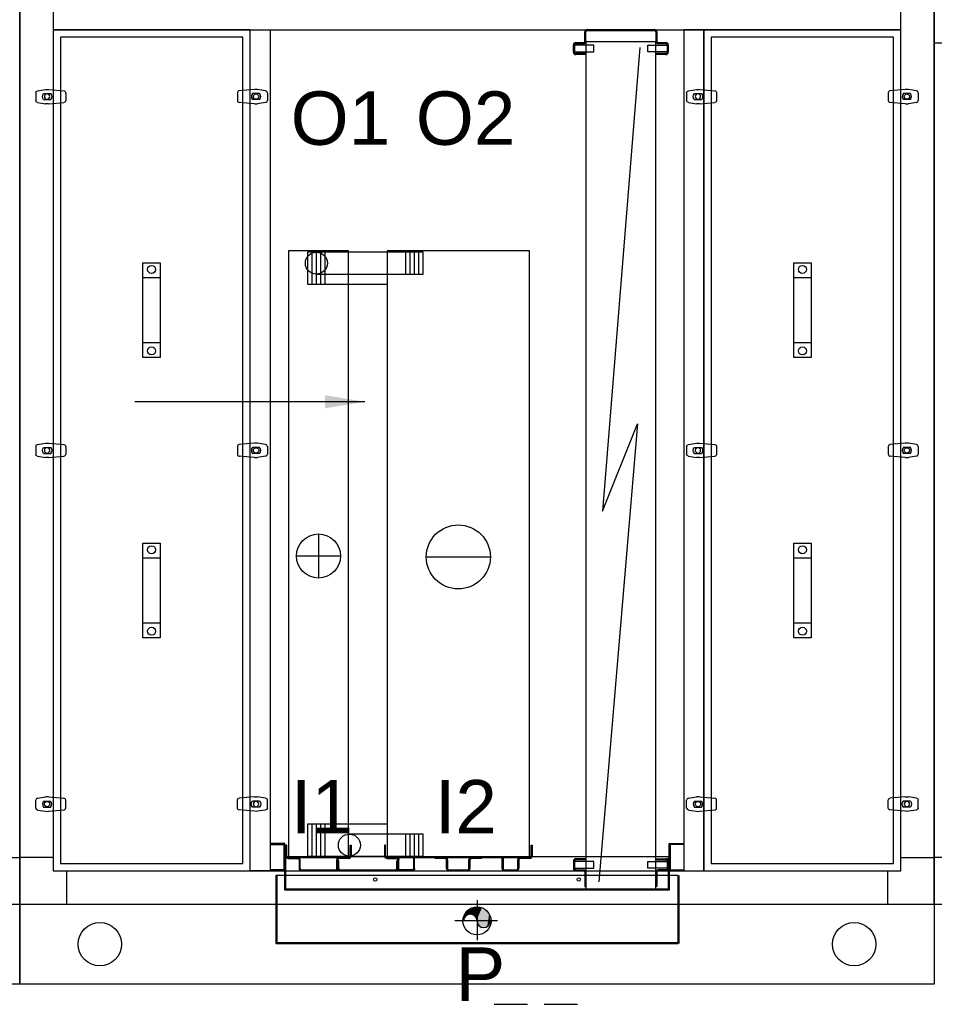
# Model space of a CAD drawing. Extents: x -156717 to 425753, y -51191 to 363295.
# Tile 43 of 256: x 60830 to 62200, y 96871 to 98346. Entities that reach past the tile are written whole.
import ezdxf
from ezdxf.lldxf.tags import DXFTag

# ---------------------------------------------------------------- set-up
doc = ezdxf.new("R2010")
doc.units = 0
doc.header["$LTSCALE"] = 50
doc.linetypes.add('FANTOME', pattern=[63.5, 31.75, -6.35, 6.35, -6.35, 6.35, -6.35])
doc.layers.get('0').update_dxf_attribs({"linetype": 'CONTINUOUS'})
for name, color, linetype in [('01', 7, 'CONTINUOUS'), ('02', 9, 'HIDDEN2'), ('ATTRIBUTS', 2, 'CONTINUOUS'), ('BATTERIES', 2, 'CONTINUOUS'), ('COTATION', 30, 'CONTINUOUS'), ('CUVE', 9, 'CONTINUOUS'), ('GLISS', 9, 'CONTINUOUS'), ('separateur', 8, 'CONTINUOUS'), ('TEXTEND', 92, 'CONTINUOUS')]:
    doc.layers.add(name, color=color, linetype=linetype)
doc.styles.add('Arial', font='ARIAL.TTF', dxfattribs={"height": 1.8})
doc.styles.add('COTATION', font='ARIAL.TTF')
tags = doc.linetypes.add('HIDDEN2', pattern=[0.1875, 0.125, -0.0625]).pattern_tags.tags
tags[6:7] = [DXFTag(74, 4), DXFTag(75, 0), DXFTag(340, '0'), DXFTag(46, 1.0), DXFTag(50, 0.0), DXFTag(44, 0.0), DXFTag(45, 0.0)]
tags[4:5] = [DXFTag(74, 4), DXFTag(75, 0), DXFTag(340, '0'), DXFTag(46, 1.0), DXFTag(50, 0.0), DXFTag(44, 0.0), DXFTag(45, 0.0)]
doc.dimstyles.new('TAILLE60', dxfattribs={"dimtxt": 60, "dimasz": 60, "dimexe": 5, "dimexo": 30, "dimgap": 10, "dimtad": 1, "dimzin": 12, "dimdsep": 46, "dimtxsty": 'COTATION', "dimcen": -3, "dimazin": 0, "dimtfac": 0.045455, "dimtofl": 0, "dimtmove": 2, "dimatfit": 3, "dimfxl": 0, "dimtvp": 1, "dimtolj": 1, "dimtzin": 12, "dimarcsym": 0})

# ---------------------------------------------------------------- blocks, each defined once
blk = doc.blocks.new('C5044')
at = {"layer": '01'}
for p, q in [((70, 1310), (70, 1360)), ((1300, 1310), (1300, 1360)), ((50, 1290), (0, 1290)), ((1320, 1290), (1370, 1290)), ((50, 70), (0, 70)), ((1320, 70), (1370, 70)), ((70, 50), (70, 0)), ((1300, 50), (1300, 0))]:
    blk.add_line(p, q, dxfattribs=at)
for points in [[(0, 0), (1370, 0), (1370, 1360), (0, 1360)], [(50, 50), (1320, 50), (1320, 1310), (50, 1310)]]:
    blk.add_lwpolyline(points, close=True, dxfattribs=at)
blk = doc.blocks.new('r41', base_point=(-38378.7, -3656.7))
blk.add_lwpolyline([(-38083.7, -3656.7), (-38053.7, -3656.7), (-38053.7, -4916.7), (-38083.7, -4916.7)], close=True)
blk = doc.blocks.new('A$C0296738E')
at = {"layer": 'CUVE', "linetype": 'HIDDEN2'}
for p, q in [((597, 50), (21, 50)), ((21, 0), (21, 50)), ((22.5, 50), (21, 50)), ((22.5, 1.5), (22.5, 50)), ((595.5, 50), (595.5, 1.5)), ((597, 50), (595.5, 50)), ((597, 50), (597, 0)), ((21, 29), (597, 29)), ((597, 0), (21, 0)), ((595.5, 1.5), (22.5, 1.5))]:
    blk.add_line(p, q, dxfattribs=at)
for points in [[(0, 70), (0, 68.5), (19.5, 68.5), (19.5, 30.5), (0, 30.5), (0, 29), (21, 29), (21, 70)], [(618, 70), (618, 68.5), (598.5, 68.5), (598.5, 30.5), (618, 30.5), (618, 29), (597, 29), (597, 70)]]:
    blk.add_lwpolyline(points, close=True, dxfattribs=at)
blk = doc.blocks.new('A$C174D1ECF')
at = {"layer": 'CUVE', "linetype": 'HIDDEN2'}
for p, q in [((603, 102), (0, 102)), ((0, 102), (0, 0)), ((1.5, 102), (1.5, 0)), ((603, 0), (603, 102)), ((604.5, 0), (604.5, 102)), ((0, 1.5), (603, 1.5)), ((0, 0), (603, 0))]:
    blk.add_line(p, q, dxfattribs=at)
for centre in [(149, 96), (454, 96)]:
    blk.add_circle(centre, 2.5, dxfattribs=at)
blk = doc.blocks.new('DIAMETRE1')
blk.add_circle((0, 0), 0.5)
for centre, start, end in [((-0.238, 0), 0, 180), ((0.238, 0), 180, 0)]:
    blk.add_arc(centre, 0.238, start, end)
for points in [[(-0.475, 0), (-0.461, 0.079), (-0.469, -0.078), (-0.439, 0.126)], [(-0.469, -0.078), (-0.439, 0.126), (-0.459, -0.122), (-0.409, 0.165)], [(-0.459, -0.122), (-0.409, 0.165), (-0.444, -0.169), (-0.386, 0.185)], [(-0.444, -0.169), (-0.386, 0.185), (-0.427, -0.208), (-0.362, 0.202)], [(-0.427, -0.208), (-0.362, 0.202), (-0.41, -0.239), (-0.335, 0.217)], [(-0.41, -0.239), (-0.335, 0.217), (-0.392, -0.269), (-0.307, 0.227)], [(-0.392, -0.269), (-0.307, 0.227), (-0.376, -0.291), (-0.275, 0.235)], [(-0.376, -0.291), (-0.275, 0.235), (-0.363, -0.306), (-0.243, 0.237)], [(-0.363, -0.306), (-0.243, 0.237), (-0.351, -0.32), (-0.212, 0.236)], [(-0.351, -0.32), (-0.212, 0.236), (-0.342, -0.329), (-0.179, 0.23)], [(-0.342, -0.329), (-0.179, 0.23), (-0.327, -0.345), (-0.158, 0.224)], [(-0.327, -0.345), (-0.158, 0.224), (-0.306, -0.363), (-0.134, 0.214)], [(-0.306, -0.363), (-0.134, 0.214), (-0.289, -0.377), (-0.094, 0.189)], [(-0.289, -0.377), (-0.094, 0.189), (-0.27, -0.391), (-0.061, 0.159)], [(-0.27, -0.391), (-0.061, 0.159), (-0.246, -0.406), (-0.037, 0.127)], [(-0.246, -0.406), (-0.037, 0.127), (-0.228, -0.417), (-0.02, 0.096)], [(-0.228, -0.417), (-0.02, 0.096), (-0.206, -0.428), (-0.008, 0.061)], [(-0.206, -0.428), (-0.008, 0.061), (-0.19, -0.435), (0, 0)], [(-0.19, -0.435), (0, 0), (-0.166, -0.445), (0.004, -0.046)], [(-0.166, -0.445), (0.004, -0.046), (-0.143, -0.453), (0.014, -0.081)], [(-0.143, -0.453), (0.014, -0.081), (-0.116, -0.461), (0.028, -0.112)], [(-0.116, -0.461), (0.028, -0.112), (-0.078, -0.469), (0.039, -0.13)], [(-0.078, -0.469), (0.039, -0.13), (-0.033, -0.474), (0.045, -0.139)], [(-0.033, -0.474), (0.045, -0.139), (-0.01, -0.475), (0.053, -0.15)], [(-0.01, -0.475), (0.053, -0.15), (0, -0.475), (0.061, -0.159)], [(0, -0.475), (0.061, -0.159), (0.065, -0.471), (0.077, -0.175)], [(0.065, -0.471), (0.077, -0.175), (0.101, -0.464), (0.092, -0.188)], [(0.101, -0.464), (0.092, -0.188), (0.129, -0.457), (0.114, -0.203)], [(0.129, -0.457), (0.114, -0.203), (0.164, -0.446), (0.144, -0.218)], [(0.164, -0.446), (0.144, -0.218), (0.2, -0.431), (0.172, -0.228)], [(0.2, -0.431), (0.172, -0.228), (0.237, -0.411), (0.205, -0.235)], [(0.237, -0.411), (0.205, -0.235), (0.276, -0.386), (0.238, -0.238)], [(0.276, -0.386), (0.238, -0.238), (0.305, -0.364), (0.275, -0.235)], [(0.305, -0.364), (0.275, -0.235), (0.334, -0.338), (0.303, -0.228)], [(0.334, -0.338), (0.303, -0.228), (0.364, -0.305), (0.329, -0.219)], [(0.364, -0.305), (0.329, -0.219), (0.389, -0.273), (0.361, -0.203)], [(0.389, -0.273), (0.361, -0.203), (0.413, -0.235), (0.385, -0.186)], [(0.413, -0.235), (0.385, -0.186), (0.43, -0.201), (0.408, -0.165)], [(0.43, -0.201), (0.408, -0.165), (0.446, -0.164), (0.425, -0.146)], [(0.446, -0.164), (0.425, -0.146), (0.454, -0.139), (0.439, -0.126)], [(0.454, -0.139), (0.439, -0.126), (0.46, -0.118), (0.449, -0.108)], [(0.46, -0.118), (0.449, -0.108), (0.466, -0.091), (0.458, -0.089)], [(0.466, -0.091), (0.458, -0.089), (0.47, -0.068), (0.465, -0.068)], [(0.47, -0.068), (0.465, -0.068), (0.475, 0)]]:
    blk.add_solid(points)
blk = doc.blocks.new('purge50542', base_point=(7809.7, 7720))
for p, q in [((8119.7, 7675.9), (8119.7, 7616.1)), ((8150.3, 7645), (8086.3, 7645))]:
    blk.add_line(p, q)
for name, p in [('A$C0296738E', (7810.7, 7691)), ('A$C174D1ECF', (7818.2, 7611))]:
    blk.add_blockref(name, p)
at = {"xscale": 42, "yscale": 42, "zscale": 42, "rotation": 180}
blk.add_blockref('DIAMETRE1', (8119.7, 7645), dxfattribs=at)
blk = doc.blocks.new('BGCH01')
at = {"layer": 'GLISS'}
for p, q in [((-49, 18.5), (-49, 1.9)), ((-47.5, 18.5), (-49, 18.5)), ((-47.5, 1.9), (-47.5, 18.5)), ((47.5, 18.5), (49, 18.5)), ((47.5, 1.9), (47.5, 18.5)), ((49, 18.5), (49, 1.9)), ((-30.9, 0), (-45.6, 0)), ((30.9, 0), (45.6, 0)), ((-45.6, -1.5), (-30.9, -1.5)), ((-29, -3.4), (-29, -16.6)), ((-27.5, -16.6), (-27.5, -3.4)), ((27.5, -16.6), (27.5, -3.4)), ((29, -3.4), (29, -16.6)), ((45.6, -1.5), (30.9, -1.5)), ((-25.6, -18.5), (25.6, -18.5)), ((25.6, -20), (-25.6, -20))]:
    blk.add_line(p, q, dxfattribs=at)
for centre, radius, start, end in [((-45.6, 1.9), 3.4, 180, 270), ((-45.6, 1.9), 1.9, 180, 270), ((-30.9, -3.4), 3.4, 0, 90), ((30.9, -3.4), 3.4, 90, 180), ((45.6, 1.9), 3.4, 270, 0), ((45.6, 1.9), 1.9, 270, 0), ((-30.9, -3.4), 1.9, 0, 90), ((30.9, -3.4), 1.9, 90, 180), ((-25.6, -16.6), 3.4, 180, 270), ((-25.6, -16.6), 1.9, 180, 270), ((25.6, -16.6), 3.4, 270, 0), ((25.6, -16.6), 1.9, 270, 0)]:
    blk.add_arc(centre, radius, start, end, dxfattribs=at)
blk = doc.blocks.new('FILETDN25')
at = {"layer": 'BATTERIES', "color": 0}
for p, q in [((-16.5, 26), (16.5, 26)), ((-16.5, 19.5), (16.5, 19.5)), ((-16.5, 13), (16.5, 13)), ((-16.5, 6.5), (16.5, 6.5))]:
    blk.add_line(p, q, dxfattribs=at)
blk = doc.blocks.new('bat1')
at = {"layer": '01'}
for p, q in [((49, 466.2), (49, 400.2)), ((16, 433.2), (82, 433.2)), ((82, 433.2), (82, 433.2))]:
    blk.add_line(p, q, dxfattribs=at)
at = {"layer": '02', "color": 0}
for centre in [(46, 872), (95.3, 0)]:
    blk.add_circle(centre, 16.5, dxfattribs=at)
at = {"layer": 'BATTERIES', "linetype": 'FANTOME'}
for p, q in [((4, 890.5), (4, -18.5)), ((94, 890.5), (4, 890.5)), ((94, -18.5), (94, 890.5)), ((4, -18.5), (94, -18.5))]:
    blk.add_line(p, q, dxfattribs=at)
at = {"layer": 'BATTERIES', "color": 0}
for p, q in [((205.9, 888.5), (46, 888.5)), ((205.9, 855.5), (205.9, 888.5)), ((46, 855.5), (205.9, 855.5)), ((205.9, 16.5), (94, 16.5)), ((205.9, -16.5), (205.9, 16.5)), ((94, -16.5), (205.9, -16.5))]:
    blk.add_line(p, q, dxfattribs=at)
blk.add_circle((49, 433.2), 33, dxfattribs=at)
blk.add_blockref('BGCH01', (49, -18.5))
at = {"layer": '01', "rotation": 90}
for p in [(205.9, 872), (205.9, 0)]:
    blk.add_blockref('FILETDN25', p, dxfattribs=at)
blk = doc.blocks.new('bypass', base_point=(8945.8, 11068.9))
at = {"layer": 'GLISS'}
for p, q in [((8945.4, 11067.3), (8943.9, 11067.3)), ((8943.9, 11067.3), (8943.9, 11055.7)), ((8945.4, 11055.7), (8945.4, 11067.3)), ((9033.9, 11067.3), (9032.4, 11067.3)), ((9032.4, 11055.7), (9032.4, 11067.3)), ((9033.9, 11067.3), (9033.9, 11055.7)), ((8947.3, 11053.8), (9030.5, 11053.8)), ((9030.5, 11052.3), (8947.3, 11052.3))]:
    blk.add_line(p, q, dxfattribs=at)
for centre, radius, start, end in [((8947.3, 11055.7), 3.4, 180, 270), ((8947.3, 11055.7), 1.9, 180, 270), ((9030.5, 11055.7), 1.9, 270, 0), ((9030.5, 11055.7), 3.4, 270, 0)]:
    blk.add_arc(centre, radius, start, end, dxfattribs=at)
blk = doc.blocks.new('GFR2')
at = {"layer": 'GLISS'}
for p, q in [((-34.5, 0), (-19.4, 0)), ((-34.5, -1.5), (-34.5, 0)), ((19.4, 0), (34.5, 0)), ((34.5, 0), (34.5, -1.5)), ((-19.4, -1.5), (-34.5, -1.5)), ((-17.5, -16.6), (-17.5, -3.4)), ((-16, -3.4), (-16, -16.6)), ((16, -16.6), (16, -3.4)), ((17.5, -3.4), (17.5, -16.6)), ((34.5, -1.5), (19.4, -1.5)), ((-14.1, -18.5), (14.1, -18.5)), ((14.1, -20), (-14.1, -20))]:
    blk.add_line(p, q, dxfattribs=at)
for centre, radius, start, end in [((-19.4, -3.4), 3.4, 0, 90), ((-19.4, -3.4), 1.9, 0, 90), ((19.4, -3.4), 3.4, 90, 180), ((19.4, -3.4), 1.9, 90, 180), ((-14.1, -16.6), 3.4, 180, 270), ((-14.1, -16.6), 1.9, 180, 270), ((14.1, -16.6), 3.4, 270, 0), ((14.1, -16.6), 1.9, 270, 0)]:
    blk.add_arc(centre, radius, start, end, dxfattribs=at)
blk = doc.blocks.new('GFR1')
at = {"layer": 'GLISS'}
for p, q in [((2.5, 1.9), (2.5, 18.5)), ((2.5, 18.5), (4, 18.5)), ((4, 18.5), (4, 1.9)), ((-14.1, 0), (0.6, 0)), ((-41, 0), (-39.5, 0)), ((-41, -16.6), (-41, 0)), ((-39.5, 0), (-39.5, -16.6)), ((-17.5, -16.6), (-17.5, -3.4)), ((-16, -3.4), (-16, -16.6)), ((0.6, -1.5), (-14.1, -1.5)), ((-37.6, -18.5), (-19.4, -18.5)), ((-19.4, -20), (-37.6, -20))]:
    blk.add_line(p, q, dxfattribs=at)
for centre, radius, start, end in [((0.6, 1.9), 3.4, 270, 0), ((0.6, 1.9), 1.9, 270, 0), ((-14.1, -3.4), 3.4, 90, 180), ((-14.1, -3.4), 1.9, 90, 180), ((-37.6, -16.6), 3.4, 180, 270), ((-37.6, -16.6), 1.9, 180, 270), ((-19.4, -16.6), 1.9, 270, 0), ((-19.4, -16.6), 3.4, 270, 0)]:
    blk.add_arc(centre, radius, start, end, dxfattribs=at)
blk = doc.blocks.new('FILETDN40')
at = {"layer": 'BATTERIES', "color": 0}
for p, q in [((-24, 26), (24, 26)), ((-24, 19.5), (24, 19.5)), ((-24, 13), (24, 13)), ((-24, 6.5), (24, 6.5))]:
    blk.add_line(p, q, dxfattribs=at)
blk = doc.blocks.new('bat2')
at = {"layer": '01'}
blk.add_line((62.5, 431.8), (158.5, 431.8), dxfattribs=at)
at = {"layer": 'BATTERIES', "color": 0}
for p, q in [((-115.4, 888.3), (-115.4, 840.3)), ((4, 888.3), (-115.4, 888.3)), ((-115.4, 840.3), (4, 840.3)), ((4, 31.5), (-115.4, 31.5)), ((-115.4, 31.5), (-115.4, -16.5)), ((-115.4, -16.5), (4, -16.5))]:
    blk.add_line(p, q, dxfattribs=at)
at = {"layer": 'BATTERIES', "color": 2, "linetype": 'FANTOME'}
for p, q in [((217, 890.5), (4, 890.5)), ((4, 890.5), (4, -18.5)), ((217, -18.5), (217, 890.5)), ((4, -18.5), (217, -18.5))]:
    blk.add_line(p, q, dxfattribs=at)
at = {"layer": 'BATTERIES', "color": 0}
blk.add_circle((110.5, 431.8), 48, dxfattribs=at)
at = {"xscale": -1}
blk.add_blockref('GFR1', (4, -18.5), dxfattribs=at)
blk.add_blockref('GFR1', (217, -18.5))
at = {"layer": '01', "rotation": 270}
for p in [(-115.4, 864.3), (-115.4, 7.5)]:
    blk.add_blockref('FILETDN40', p, dxfattribs=at)
at = {"layer": 'COTATION'}
blk.add_blockref('GFR2', (110.5, -18.5), dxfattribs=at)
blk = doc.blocks.new('sep2504', base_point=(4113.2, 6379.5))
at = {"layer": 'separateur'}
for p, q in [((3988.2, 7622.4), (3988.2, 7636.6)), ((3989.7, 7622.4), (3989.7, 7636.6)), ((3991.6, 7640), (4092.8, 7640)), ((3991.6, 7638.5), (4092.8, 7638.5)), ((4094.7, 7636.6), (4094.7, 7622.4)), ((4096.2, 7636.6), (4096.2, 7622.4)), ((3971.2, 7605.9), (3971.2, 7617.1)), ((3972.7, 7605.9), (3972.7, 7617.1)), ((3974.6, 7620.5), (3986.3, 7620.5)), ((3974.6, 7619), (3986.3, 7619)), ((4070.8, 7613.1), (4014.7, 6918.4)), ((4098.1, 7620.5), (4109.8, 7620.5)), ((4098.1, 7619), (4109.8, 7619)), ((4111.7, 7617.1), (4111.7, 7605.9)), ((4113.2, 7617.1), (4113.2, 7605.9)), ((3989.7, 7604), (3974.6, 7604)), ((3989.7, 7602.5), (3974.6, 7602.5)), ((3989.7, 7602.5), (3989.7, 7604)), ((4094.7, 7602.5), (4094.7, 7604)), ((4109.8, 7604), (4094.7, 7604)), ((4109.8, 7602.5), (4094.7, 7602.5)), ((4067.3, 7049.1), (4009.2, 6362.9)), ((4014.7, 6918.4), (4067.3, 7049.1)), ((3971.2, 6394.1), (3971.2, 6382.9)), ((3972.7, 6394.1), (3972.7, 6382.9)), ((3989.7, 6397.5), (3974.6, 6397.5)), ((3989.7, 6396), (3974.6, 6396)), ((3989.7, 6397.5), (3989.7, 6396)), ((4094.7, 6397.5), (4094.7, 6396)), ((4094.7, 6397.5), (4109.8, 6397.5)), ((4094.7, 6396), (4109.8, 6396)), ((4111.7, 6394.1), (4111.7, 6382.9)), ((4113.2, 6394.1), (4113.2, 6382.9)), ((3974.6, 6381), (3986.3, 6381)), ((3974.6, 6379.5), (3986.3, 6379.5)), ((3988.2, 6377.6), (3988.2, 6356)), ((3989.7, 6377.6), (3989.7, 6356)), ((4094.7, 6377.6), (4094.7, 6356)), ((4096.2, 6377.6), (4096.2, 6356)), ((4109.8, 6381), (4098.1, 6381)), ((4109.8, 6379.5), (4098.1, 6379.5)), ((3988.2, 6356), (3989.7, 6356)), ((4096.2, 6356), (4094.7, 6356))]:
    blk.add_line(p, q, dxfattribs=at)
for points in [[(3972.7, 7616.5), (3972.7, 7606.5), (4001.7, 7606.5), (4001.7, 7616.5)], [(3989.7, 6352), (4094.7, 6352), (4094.7, 7621.6), (3989.7, 7621.6)], [(4111.7, 7616.5), (4111.7, 7606.5), (4082.7, 7606.5), (4082.7, 7616.5)], [(3972.7, 6393.5), (3972.7, 6383.5), (4001.7, 6383.5), (4001.7, 6393.5)], [(4111.7, 6393.5), (4111.7, 6383.5), (4082.7, 6383.5), (4082.7, 6393.5)]]:
    blk.add_lwpolyline(points, close=True, dxfattribs=at)
for centre, radius, start, end in [((3991.6, 7636.6), 3.4, 90, 180), ((3991.6, 7636.6), 1.9, 90, 180), ((4092.8, 7636.6), 3.4, 0, 90), ((4092.8, 7636.6), 1.9, 0, 90), ((3974.6, 7617.1), 3.4, 90, 180), ((3974.6, 7617.1), 1.9, 90, 180), ((3986.3, 7622.4), 1.9, 270, 0), ((3986.3, 7622.4), 3.4, 270, 0), ((4098.1, 7622.4), 3.4, 180, 270), ((4098.1, 7622.4), 1.9, 180, 270), ((4109.8, 7617.1), 3.4, 0, 90), ((4109.8, 7617.1), 1.9, 0, 90), ((3974.6, 7605.9), 3.4, 180, 270), ((3974.6, 7605.9), 1.9, 180, 270), ((4109.8, 7605.9), 3.4, 270, 0), ((4109.8, 7605.9), 1.9, 270, 0), ((3974.6, 6394.1), 3.4, 90, 180), ((3974.6, 6394.1), 1.9, 90, 180), ((4109.8, 6394.1), 3.4, 0, 90), ((4109.8, 6394.1), 1.9, 0, 90), ((3974.6, 6382.9), 3.4, 180, 270), ((3974.6, 6382.9), 1.9, 180, 270), ((3986.3, 6377.6), 3.4, 0, 90), ((3986.3, 6377.6), 1.9, 0, 90), ((4098.1, 6377.6), 3.4, 90, 180), ((4098.1, 6377.6), 1.9, 90, 180), ((4109.8, 6382.9), 3.4, 270, 0), ((4109.8, 6382.9), 1.9, 270, 0)]:
    blk.add_arc(centre, radius, start, end, dxfattribs=at)
blk = doc.blocks.new('POI')
at = {"color": 9}
for p, q in [((-13, 71), (13, 71)), ((-13, -71), (-13, 71)), ((13, 71), (13, -71)), ((-13, 49), (13, 49)), ((13, -49), (-13, -49)), ((13, -71), (-13, -71))]:
    blk.add_line(p, q, dxfattribs=at)
for centre in [(0, 61), (0, -61)]:
    blk.add_circle(centre, 6, dxfattribs=at)
blk = doc.blocks.new('CLAME')
for p, q in [((-28, 5.8), (-28, -5.8)), ((-2.4, 10.8), (-25.3, 8.7)), ((5.4, 4.5), (-5.4, 4.5)), ((14.4, 8.9), (2.3, 10.7)), ((17, 5.9), (17, -5.9)), ((-2.4, -10.8), (-25.3, -8.7)), ((5.4, -4.5), (-5.4, -4.5)), ((14.4, -8.9), (2.3, -10.7))]:
    blk.add_line(p, q)
blk.add_circle((0, 0), 4)
for centre, radius, start, end in [((-25, 5.8), 3, 95.1022, 180), ((0, 0), 7, 139.9948, 220.0052), ((-0.6, -9.1), 20, 81.6341, 95.1022), ((0, 0), 7, 319.9948, 40.0052), ((14, 5.9), 3, 0, 81.6341), ((-25, -5.8), 3, 180, 264.8978), ((-0.6, 9.1), 20, 264.8978, 278.3659), ((14, -5.9), 3, 278.3659, 0)]:
    blk.add_arc(centre, radius, start, end)
blk = doc.blocks.new('a41b')
for points in [[(0, 0), (295, 0), (295, 1260), (0, 1260)], [(11, 11), (284, 11), (284, 1249), (11, 1249)]]:
    blk.add_lwpolyline(points, close=True)
at = {"xscale": -1}
for p in [(-9, 1160), (-9, 630)]:
    blk.add_blockref('CLAME', p, dxfattribs=at)
for name, p in [('CLAME', (304, 1160)), ('POI', (147.5, 840)), ('CLAME', (304, 630)), ('POI', (147.5, 420))]:
    blk.add_blockref(name, p)
at = {"rotation": 180}
blk.add_blockref('CLAME', (-9, 100), dxfattribs=at)
at = {"xscale": -1, "rotation": 180}
blk.add_blockref('CLAME', (304, 100), dxfattribs=at)
blk = doc.blocks.new('pa41b', base_point=(34539.7, 5126.5))
at = {"layer": '01'}
blk.add_blockref('a41b', (34539.7, 5126.5), dxfattribs=at)
blk = doc.blocks.new('b501202', base_point=(-5268.4, 5050.1))
at = {"layer": '01'}
blk.add_lwpolyline([(-5268.4, 5050.1), (-4548.4, 5050.1), (-4548.4, 4930.1), (-5268.4, 4930.1)], close=True, dxfattribs=at)
for centre in [(-5148.4, 4990.1), (-4668.4, 4990.1)]:
    blk.add_circle(centre, 32.5, dxfattribs=at)
blk = doc.blocks.new('b501204', base_point=(-5268.4, 4810.1))
at = {"layer": '01'}
blk.add_lwpolyline([(-5268.4, 4810.1), (-3898.4, 4810.1), (-3898.4, 4690.1), (-5268.4, 4690.1)], close=True, dxfattribs=at)
for centre in [(-5148.4, 4750.1), (-4018.4, 4750.1)]:
    blk.add_circle(centre, 32.5, dxfattribs=at)

msp = doc.modelspace()

# ---------------------------------------------------------------- linework, layer by layer
for p, q in [((61540.31161, 96871.08438), (61590.31161, 96871.08438)), ((61615.31161, 96871.08438), (61665.31161, 96871.08438))]:
    msp.add_line(p, q)
at = {"layer": '01'}
for p, q in [((60779.6715, 97091.08438), (60829.6715, 97091.08438)), ((60879.6715, 97091.08438), (60829.6715, 97091.08438)), ((62149.6715, 97091.08438), (62199.6715, 97091.08438)), ((60899.6715, 97071.08438), (60899.6715, 97021.08438)), ((62129.6715, 97071.08438), (62129.6715, 97021.08438))]:
    msp.add_line(p, q, dxfattribs=at)
for points in [[(60109.6715, 97021.08438), (60829.6715, 97021.08438), (60829.6715, 99671.08438), (60109.6715, 99671.08438)], [(60829.6715, 97021.08438), (62199.6715, 97021.08438), (62199.6715, 99671.08438), (60829.6715, 99671.08438)], [(60879.6715, 97071.08438), (62149.6715, 97071.08438), (62149.6715, 99621.08438), (60879.6715, 99621.08438)]]:
    msp.add_lwpolyline(points, close=True, dxfattribs=at)
msp.add_lwpolyline([(60879.6715, 98331.08438), (62149.6715, 98331.08438)], dxfattribs=at)

# ---------------------------------------------------------------- block references
for name, p in [('pa41b', (60879.6715, 97071.08438)), ('r41', (60879.6715, 98331.08438)), ('sep2504', (61801.1717, 97071.08438)), ('pa41b', (61854.6715, 97071.08438)), ('bat1', (61228.1717, 97109.58438)), ('bat2', (61376.1717, 97109.58438)), ('purge50542', (61204.6715, 97071.08438)), ('bypass', (61308.0717, 97087.68438)), ('b501202', (60109.6715, 97021.08438)), ('b501204', (60829.6715, 97021.08438))]:
    msp.add_blockref(name, p)
at = {"extrusion": (0, 0, -1)}
msp.add_blockref('r41', (-62149.6715, 98331.08438), dxfattribs=at)
at = {"layer": '01'}
msp.add_blockref('C5044', (62199.6715, 97021.08438), dxfattribs=at)

# ---------------------------------------------------------------- texts
at = {"layer": 'TEXTEND', "style": 'Arial'}
for s, p in [('O1', (61235.55623, 98158.85622)), ('O2', (61422.99825, 98158.85622)), ('I1', (61235.55645, 97127.03622)), ('I2', (61451.26323, 97127.03622)), ('P', (61482.37248, 96876.28927))]:
    msp.add_text(s, height=80, dxfattribs=at).set_placement(p)

# ---------------------------------------------------------------- leaders
at = {"layer": 'ATTRIBUTS'}
msp.add_leader([(61346.74018, 97773.91052), (61002.10889, 97773.91052)], dimstyle='TAILLE60', override={"dimgap": 10, "dimtad": 0}, dxfattribs=at)

doc.saveas('drawing.dxf')
